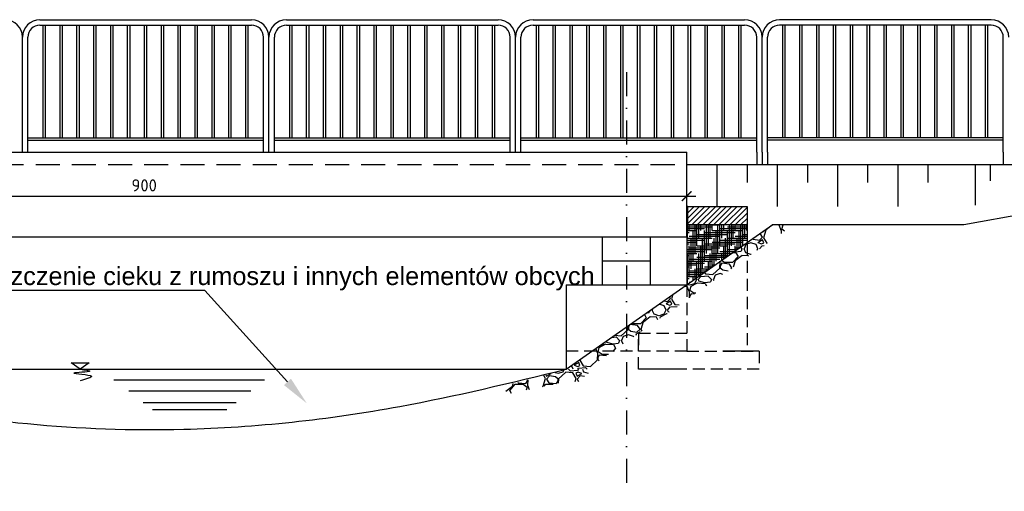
# Model space of a CAD drawing. Header units: millimetres. Extents: x 43555 to 48945, y -20676 to -18516.
# Tile 8 of 11: x 47203 to 48020, y -19769 to -19378. Entities that reach past the tile are written whole.
import ezdxf
from ezdxf import colors
from ezdxf.entities.mleader import LeaderData, LeaderLine
from ezdxf.math import Vec2, Vec3

# ---------------------------------------------------------------- set-up
doc = ezdxf.new("R2010")
doc.units = ezdxf.units.MM
doc.header["$LTSCALE"] = 40
doc.header["$PDMODE"] = 35
doc.header["$PDSIZE"] = 10
for name, pattern in [('DASHDOT', [1, 0.5, -0.25, 0, -0.25]), ('DASHED', [0.75, 0.5, -0.25]), ('DASHED2', [0.375, 0.25, -0.125])]:
    doc.linetypes.add(name, pattern=pattern)
doc.layers.get('0').transparency = 0.4
doc.layers.get('Defpoints').transparency = 0.4
for name, color, linetype in [('K01', 94, 'Continuous'), ('K02', 253, 'Continuous'), ('K025', 161, 'Continuous')]:
    doc.layers.add(name, color=color, linetype=linetype)
doc.styles.get("Standard").update_dxf_attribs({"font": 'isocpeur.ttf', "height": 10})
doc.linetypes.add('ZIGZAG', pattern='A,0.00254,-5.08,[131,ltypeshp.shx,S=5.08,R=0,X=-5.08,Y=0],-10.16,[131,ltypeshp.shx,S=5.08,R=180,X=5.08,Y=0],-5.08', length=20.32254)
doc.dimstyles.new('ARCHIC', dxfattribs={"dimtxt": 10, "dimasz": 8, "dimexe": 7.5, "dimexo": 15, "dimgap": 4, "dimtad": 1, "dimdec": 1, "dimrnd": 0.5, "dimtxsty": 'Standard', "dimblk": 'ARCHTICK', "dimcen": 12.5, "dimdle": 7.5, "dimclrd": 94, "dimclre": 94, "dimclrt": 151, "dimazin": 2, "dimtfac": 1, "dimtdec": 1, "dimtmove": 2, "dimatfit": 3, "dimfxl": 7.5, "dimarcsym": 0})

# ---------------------------------------------------------------- blocks, each defined once
blk = doc.blocks.new('_ArchTick')
at = {"color": 0, "linetype": 'ByBlock', "const_width": 0.15}
blk.add_lwpolyline([(-0.5, -0.5), (0.5, 0.5)], dxfattribs=at)
blk = doc.blocks.new('*D223')
at = {"layer": 'Defpoints', "color": 0}
for p in [(46856.29, -19522.91), (47756.29, -19522.91), (47756.29, -19524.33)]:
    blk.add_point(p, dxfattribs=at)
at = {"layer": 'K025', "color": 94, "lineweight": -2}
for p, q in [((46848.79, -19524.33), (47763.79, -19524.33)), ((46856.29, -19537.91), (46856.29, -19531.83)), ((47756.29, -19537.91), (47756.29, -19531.83))]:
    blk.add_line(p, q, dxfattribs=at)
at = {"layer": 'K025', "color": 94, "lineweight": -2, "xscale": 8, "yscale": 8, "zscale": 8, "rotation": 180}
blk.add_blockref('_ArchTick', (46856.29, -19524.33), dxfattribs=at)
at = {"layer": 'K025', "color": 94, "lineweight": -2, "xscale": 8, "yscale": 8, "zscale": 8}
blk.add_blockref('_ArchTick', (47756.29, -19524.33), dxfattribs=at)
at = {"layer": 'K025', "color": 151, "insert": (47306.29, -19515.33), "char_height": 10, "attachment_point": 5}
blk.add_mtext('900', dxfattribs=at)

msp = doc.modelspace()

# ---------------------------------------------------------------- hatches: boundary and pattern name
at = {"layer": 'K01'}
h = msp.add_hatch(color=256, dxfattribs=at)
h.dxf.hatch_style = 1
h.paths.add_polyline_path([(47756.29, -19547.91), (47756.29, -19532.91), (47757.29, -19532.91), (47757.29, -19547.91)])
h.paths.add_polyline_path([(47756.29, -19547.91), (47756.29, -19557.91), (47757.29, -19557.91), (47757.29, -19547.91)])
h = msp.add_hatch(dxfattribs=at)
h.set_pattern_fill('GRAVEL', color=256, angle=180)
h.set_pattern_definition([(48.012787, (56223.8123, -25791.1105), (203.2, 228.6), [3.417214, -338.304836]), (4.969741, (56226.0983, -25788.5705), (-304.79999988, -25.40000145), [5.86405, -580.54049]), (312.510447, (56231.9403, -25788.0625), (-254.0000001, 279.3999999), [4.134815, -409.34723]), (87.273689, (56241.8463, -25781.7125), (-25.40000005, -508), [5.340045, -528.664374]), (112.833654, (56242.1003, -25776.3785), (127.00000001, -304.8), [5.236337, -518.39808]), (177.273689, (56240.0683, -25771.5525), (508, -25.40000005), [5.340045, -528.664374]), (217.69424, (56234.73435, -25771.2985), (330.199999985, 254.00000002), [7.061937, -699.131153]), (252.255328, (56229.1463, -25775.6165), (-177.80000005, -558.799999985), [6.667195, -660.052566]), (301.429566, (56227.1143, -25781.9665), (203.20000003, -330.19999998), [5.35813, -530.455457]), (355.236358, (56229.9083, -25786.5385), (-279.4, 25.40000004), [6.11713, -299.73937]), (42.397438, (56236.00435, -25787.04654), (304.79999999, 279.40000001), [7.91078, -783.167725]), (318.814075, (56216.7003, -25781.4585), (177.8, -152.4), [2.700045, -267.30566]), (351.469234, (56218.7323, -25783.2365), (-330.20000001, 50.79999994), [5.13682, -508.54639]), (45, (56223.812, -25783.999), (-1e-14, 25.4), [3.592093, -32.32893]), (23.19859, (56225.5903, -25787.0465), (-127, -50.8), [1.934413, -191.506224]), (111.80141, (56227.3683, -25786.2845), (25.4, -76.2), [2.735656, -134.04753]), (210.963757, (56226.3523, -25783.7445), (-76.2, -50.8), [4.443197, -143.66298]), (341.56505, (56222.542, -25786.0305), (-50.8, 25.4), [3.21287, -77.10898]), (196.38954, (56242.1003, -25786.2845), (-254, -76.2), [4.50088, -445.588267]), (250.346176, (56237.7823, -25787.5545), (101.6, 279.4), [3.77599, -373.822157]), (113.19859, (56222.5423, -25791.1105), (50.8, -127), [3.8688, -189.571836]), (163.61046, (56221.0183, -25787.5545), (254, -76.19999998), [4.50088, -445.588267]), (159.443955, (56242.1003, -25770.5365), (127, -50.8), [4.34035, -212.677343]), (114.77514, (56238.0363, -25769.0125), (127.00000015, -279.39999993), [3.63672, -360.035934]), (246.80141, (56222.2883, -25765.7105), (-50.8, -127), [3.8688, -189.571836]), (197.354025, (56220.7643, -25769.2665), (330.2, 101.60000002), [4.25783, -421.52376]), (249.443955, (56234.7343, -25765.7105), (50.8, 127), [2.170176, -214.84752]), (281.30993, (56223.8123, -25765.7105), (25.4, -101.6), [1.295146, -128.21995]), (345.963757, (56224.0663, -25766.9805), (-76.2, 25.4), [5.23634, -99.490546]), (6.009006, (56229.1463, -25768.2505), (-254, -25.40000001), [4.85267, -480.41365]), (123.69007, (56226.352, -25781.4585), (25.4, -50.8), [3.66324, -87.917764]), (173.157227, (56224.3203, -25778.4105), (-431.8, 50.79999998), [6.39557, -633.16009]), (240.945396, (56217.9703, -25777.6485), (101.6, 177.8), [2.61508, -258.893923]), (270, (56216.7, -25779.935), (25.4, -25.4), [1.524, -23.876]), (300.256437, (56229.6543, -25769.0125), (-101.6, 177.8), [3.52867, -349.33941]), (228.012788, (56231.4323, -25772.0605), (-203.2, -228.6), [6.83443, -334.88762]), (180, (56226.86, -25777.14), (-25.4, -25.4), [6.604, -18.796]), (145.304846, (56220.2563, -25777.1405), (-254.0000001, 177.79999986), [4.016096, -397.59317]), (74.054604, (56216.9543, -25774.8545), (25.4, 101.6), [3.69829, -181.2165]), (27.645975, (56217.9703, -25771.2985), (482.60000002, 253.99999997), [6.02145, -596.124644]), (355.426079, (56223.3043, -25768.5045), (330.2, -25.4), [6.370295, -630.658465])])
h.paths.add_polyline_path([(47756.29, -19610.12), (47756.29, -19597.91), (47827.72, -19547.91), (47845.16, -19547.91)])
h.paths.add_polyline_path([(47706.29, -19645.12), (47706.29, -19632.91), (47756.29, -19597.91), (47756.29, -19610.12), (47716.59, -19637.91), (47716.29, -19637.91), (47716.29, -19638.12)])
h.paths.add_polyline_path([(47656.29, -19667.91), (47677.72, -19652.91), (47695.16, -19652.91), (47673.73, -19667.91)])
h.paths.add_polyline_path([(47695.16, -19652.91), (47677.72, -19652.91), (47706.29, -19632.91), (47706.29, -19645.12)])
h = msp.add_hatch(dxfattribs=at)
h.set_pattern_fill('HOUND', color=256)
h.set_pattern_definition([(0, (55308.5093, -27375.9924), (6.35, 1.5875), [25.4, -12.7]), (90, (55308.5093, -27375.9924), (-1.5875, -6.35), [25.4, -12.7])])
h.paths.add_polyline_path([(47756.29, -19597.91), (47756.29, -19557.91), (47756.29, -19547.91), (47806.29, -19547.91), (47806.29, -19562.91)])
h = msp.add_hatch(dxfattribs=at)
h.set_pattern_fill('GRAVEL', color=256, angle=180)
h.set_pattern_definition([(228.01279, (48734.4978, -18396.5164), (-203.2, -228.6), [3.4172, -338.30484]), (184.96974, (48732.2118, -18399.0564), (304.7999999, 25.40000145), [5.86405, -580.5405]), (132.51045, (48726.3698, -18399.5644), (254.0000001, -279.3999999), [4.1348, -409.34723]), (267.27369, (48716.4638, -18405.9144), (25.40000005, 508), [5.34005, -528.66437]), (292.833654, (48716.2098, -18411.2484), (-127, 304.8), [5.23634, -518.39808]), (357.27369, (48718.2418, -18416.0744), (-508, 25.40000005), [5.34005, -528.66437]), (37.69424, (48723.5758, -18416.3284), (-330.2, -254), [7.06194, -699.13115]), (72.25533, (48729.1638, -18412.0104), (177.80000005, 558.8), [6.6672, -660.05257]), (121.429566, (48731.1958, -18405.6604), (-203.2, 330.2), [5.35813, -530.45546]), (175.23636, (48728.4018, -18401.0884), (279.4, -25.4), [6.11713, -299.73937]), (222.39744, (48722.3058, -18400.5804), (-304.8, -279.4), [7.91078, -783.16773]), (138.81407, (48741.6098, -18406.1684), (-177.8, 152.4), [2.70005, -267.30566]), (171.469234, (48739.5778, -18404.3904), (330.2, -50.7999999), [5.13682, -508.5464]), (225, (48734.498, -18403.628), (7e-15, -25.4), [3.5921, -32.32893]), (203.1986, (48732.7198, -18400.5804), (127, 50.8), [1.9344, -191.50622]), (291.8014, (48730.942, -18401.3424), (-25.4, 76.2), [2.73566, -134.04753]), (30.96376, (48731.958, -18403.8824), (76.2, 50.8), [4.4432, -143.66298]), (161.56505, (48735.768, -18401.596), (50.8, -25.4), [3.21287, -77.10898]), (16.38954, (48716.2098, -18401.3424), (254, 76.2), [4.50088, -445.58827]), (70.34618, (48720.5278, -18400.0724), (-101.6, -279.4), [3.776, -373.82216]), (293.1986, (48735.7678, -18396.5164), (-50.8, 127), [3.8688, -189.57184]), (343.61046, (48737.2918, -18400.0724), (-254, 76.2), [4.50088, -445.58827]), (339.44395, (48716.2098, -18417.0904), (-127, 50.8), [4.34035, -212.67734]), (294.77514, (48720.2738, -18418.6144), (-127.0000002, 279.4), [3.63672, -360.03593]), (66.8014, (48736.0218, -18421.9164), (50.8, 127), [3.8688, -189.57184]), (17.35402, (48737.5458, -18418.3604), (-330.2, -101.6), [4.25783, -421.52376]), (69.44395, (48723.5758, -18421.9164), (-50.8, -127), [2.17018, -214.84752]), (101.30993, (48734.498, -18421.9164), (-25.4, 101.6), [1.29515, -128.21995]), (165.96376, (48734.244, -18420.6464), (76.2, -25.4), [5.23634, -99.49055]), (186.00901, (48729.1638, -18419.3764), (254, 25.4), [4.85267, -480.41365]), (303.69007, (48731.958, -18406.1684), (-25.4, 50.8), [3.66324, -87.91776]), (353.157227, (48733.9898, -18409.2164), (431.8, -50.8), [6.39557, -633.1601]), (60.9454, (48740.3398, -18409.9784), (-101.6, -177.8), [2.61508, -258.89392]), (90, (48741.61, -18407.692), (-25.4, 25.4), [1.524, -23.876]), (120.25644, (48728.6558, -18418.6144), (101.6, -177.8), [3.52867, -349.3394]), (48.01279, (48726.8778, -18415.5664), (203.2, 228.6), [6.83443, -334.88762]), (0, (48731.45, -18410.486), (25.4, 25.4), [6.604, -18.796]), (325.30485, (48738.0538, -18410.4864), (254.0000001, -177.7999999), [4.0161, -397.59317]), (254.0546, (48741.3558, -18412.7724), (-25.4, -101.6), [3.6983, -181.2165]), (207.645975, (48740.3398, -18416.3284), (-482.6, -253.99999997), [6.02145, -596.12464]), (175.42608, (48735.0058, -18419.1224), (-330.2, 25.4), [6.3703, -630.65846])])
edge = h.paths.add_edge_path()
edge.add_line((47634.89, -19673.72), (47628.69, -19684.01))
edge.add_spline(control_points=[(47628.69, -19684.01), (47621.23, -19685.65), (47613.76, -19687.29), (47606.29, -19688.9)], knot_values=[28.170951, 28.170951, 28.170951, 28.170951, 51.028041, 51.028041, 51.028041, 51.028041], degree=3, periodic=0)
edge.add_line((47606.29, -19688.9), (47606.29, -19681.33))
edge.add_spline(control_points=[(47606.29, -19681.33), (47615.83, -19678.82), (47625.36, -19676.28), (47634.89, -19673.72)], knot_values=[21.842068, 21.842068, 21.842068, 21.842068, 51.028041, 51.028041, 51.028041, 51.028041], degree=3, periodic=0)
edge = h.paths.add_edge_path()
edge.add_line((47634.89, -19673.72), (47628.69, -19684.01))
edge.add_spline(control_points=[(47628.69, -19684.01), (47632.12, -19683.26), (47635.56, -19682.5), (47638.99, -19681.74)], knot_values=[17.658565, 17.658565, 17.658565, 17.658565, 28.170951, 28.170951, 28.170951, 28.170951], degree=3, periodic=0)
edge.add_line((47638.99, -19681.74), (47647.55, -19670.28))
edge.add_spline(control_points=[(47647.55, -19670.28), (47643.42, -19671.41), (47639.29, -19672.53), (47634.89, -19673.72)], knot_values=[9.032985, 9.032985, 9.032985, 9.032985, 21.842068, 21.842068, 21.842068, 21.842068], degree=3, periodic=0)
h.paths.add_polyline_path([(47677.49, -19667.91), (47656.29, -19667.91), (47651.92, -19669.1), (47647.55, -19670.28), (47638.99, -19681.74), (47647.64, -19679.83), (47656.29, -19677.91), (47667.49, -19677.91)])
at = {"layer": 'K025'}
h = msp.add_hatch(dxfattribs=at)
h.set_pattern_fill('ANSI31', color=256)
h.set_pattern_definition([(45, (47756.2905, -19547.9086), (-2.24506, 2.24506), [])])
h.paths.add_polyline_path([(47756.29, -19547.91), (47806.29, -19547.91), (47806.29, -19532.91), (47756.29, -19532.91)])

# ---------------------------------------------------------------- linework, layer by layer
at = {"layer": 'K01', "linetype": 'DASHDOT'}
msp.add_line((47706.29, -19421.37), (47706.29, -19769.11), dxfattribs=at)
msp.add_line((47706.29, -19421.37), (47706.29, -19769.11), dxfattribs=at)
msp.add_line((47706.29, -19421.37), (47706.29, -19769.11), dxfattribs=at)
at = {"layer": 'K01', "linetype": 'DASHED'}
msp.add_line((46856.29, -19497.91), (47856.29, -19497.91), dxfattribs=at)
at = {"layer": 'K01'}
for p, q in [((47781.29, -19497.91), (47781.29, -19532.91)), ((47806.29, -19497.91), (47806.29, -19512.91)), ((47831.29, -19497.91), (47831.29, -19532.91)), ((47856.29, -19497.91), (47856.29, -19512.91)), ((47881.29, -19497.91), (47881.29, -19532.91)), ((47906.29, -19497.91), (47906.29, -19512.91)), ((47931.29, -19497.91), (47931.29, -19532.91)), ((47956.29, -19497.91), (47956.29, -19512.91)), ((47995.35, -19497.91), (47995.35, -19531.72)), ((48007.94, -19497.91), (48007.94, -19511.7)), ((47253.31, -19667.91), (47245.83, -19662.54)), ((47245.83, -19662.54), (47260.79, -19662.54)), ((47260.79, -19662.54), (47253.31, -19667.91)), ((46956.29, -19667.91), (47656.29, -19667.91)), ((47406.19, -19676.83), (47281.03, -19676.83)), ((47394.67, -19685.99), (47293.44, -19685.99)), ((47382.54, -19695.63), (47305.57, -19695.63)), ((47374.96, -19701.66), (47313.15, -19701.66))]:
    msp.add_line(p, q, dxfattribs=at)
at = {"layer": 'K01', "linetype": 'DASHED2'}
for p, q in [((47806.29, -19562.91), (47806.29, -19652.91)), ((47756.29, -19597.91), (47756.29, -19652.91)), ((47716.29, -19637.91), (47756.29, -19637.91)), ((47716.29, -19637.91), (47716.29, -19652.91)), ((47716.29, -19667.91), (47716.29, -19637.91)), ((47716.29, -19637.91), (47756.29, -19637.91)), ((47756.29, -19652.91), (47656.29, -19652.91)), ((47716.29, -19667.91), (47716.29, -19652.91)), ((47756.29, -19652.91), (47816.29, -19652.91)), ((47756.29, -19652.91), (47806.29, -19652.91)), ((47816.29, -19652.91), (47786.29, -19652.91)), ((47806.29, -19652.91), (47786.29, -19652.91)), ((47816.29, -19652.91), (47816.29, -19667.91)), ((47816.29, -19652.91), (47816.29, -19667.91)), ((47786.29, -19667.91), (47716.29, -19667.91)), ((47746.29, -19667.91), (47716.29, -19667.91)), ((47816.29, -19667.91), (47746.29, -19667.91))]:
    msp.add_line(p, q, dxfattribs=at)
at = {"layer": 'K01'}
msp.add_spline([(47253.31, -19667.91), (47261.17, -19669.49), (47247.99, -19671.05), (47262.51, -19673.62), (47253.13, -19677.42)], degree=3, dxfattribs=at)
at = {"layer": 'K02'}
for p, q in [((47757.29, -19532.91), (47756.29, -19532.91)), ((47756.29, -19532.91), (47756.29, -19557.91)), ((47756.29, -19557.91), (47757.29, -19557.91))]:
    msp.add_line(p, q, dxfattribs=at)
at = {"layer": 'K025'}
for p, q in [((47219.79, -19377.91), (47395.29, -19377.91)), ((47424.29, -19377.91), (47599.79, -19377.91)), ((47628.79, -19377.91), (47804.29, -19377.91)), ((48008.79, -19377.91), (47833.29, -19377.91)), ((47219.79, -19382.41), (47395.29, -19382.41)), ((47222.54, -19475.91), (47222.54, -19382.42)), ((47224.54, -19475.91), (47224.54, -19382.41)), ((47236.54, -19475.91), (47236.54, -19382.41)), ((47238.54, -19475.91), (47238.54, -19382.41)), ((47250.54, -19475.91), (47250.54, -19382.41)), ((47252.54, -19475.91), (47252.54, -19382.41)), ((47264.54, -19475.91), (47264.54, -19382.41)), ((47266.54, -19475.91), (47266.54, -19382.41)), ((47278.54, -19475.91), (47278.54, -19382.41)), ((47280.54, -19475.91), (47280.54, -19382.41)), ((47292.54, -19475.91), (47292.54, -19382.41)), ((47294.54, -19475.91), (47294.54, -19382.41)), ((47306.54, -19475.91), (47306.54, -19382.41)), ((47308.54, -19475.91), (47308.54, -19382.41)), ((47320.54, -19475.91), (47320.54, -19382.41)), ((47322.54, -19475.91), (47322.54, -19382.41)), ((47334.54, -19475.91), (47334.54, -19382.41)), ((47336.54, -19475.91), (47336.54, -19382.41)), ((47348.54, -19475.91), (47348.54, -19382.41)), ((47350.54, -19475.91), (47350.54, -19382.41)), ((47362.54, -19475.91), (47362.54, -19382.41)), ((47364.54, -19475.91), (47364.54, -19382.41)), ((47376.54, -19475.91), (47376.54, -19382.41)), ((47378.54, -19475.91), (47378.54, -19382.41)), ((47390.54, -19475.91), (47390.54, -19382.41)), ((47392.54, -19475.91), (47392.54, -19382.41)), ((47424.29, -19382.41), (47599.79, -19382.41)), ((47427.04, -19475.91), (47427.04, -19382.42)), ((47429.04, -19475.91), (47429.04, -19382.41)), ((47441.04, -19475.91), (47441.04, -19382.41)), ((47443.04, -19475.91), (47443.04, -19382.41)), ((47455.04, -19475.91), (47455.04, -19382.41)), ((47457.04, -19475.91), (47457.04, -19382.41)), ((47469.04, -19475.91), (47469.04, -19382.41)), ((47471.04, -19475.91), (47471.04, -19382.41)), ((47483.04, -19475.91), (47483.04, -19382.41)), ((47485.04, -19475.91), (47485.04, -19382.41)), ((47497.04, -19475.91), (47497.04, -19382.41)), ((47499.04, -19475.91), (47499.04, -19382.41)), ((47511.04, -19475.91), (47511.04, -19382.41)), ((47513.04, -19475.91), (47513.04, -19382.41)), ((47525.04, -19475.91), (47525.04, -19382.41)), ((47527.04, -19475.91), (47527.04, -19382.41)), ((47539.04, -19475.91), (47539.04, -19382.41)), ((47541.04, -19475.91), (47541.04, -19382.41)), ((47553.04, -19475.91), (47553.04, -19382.41)), ((47555.04, -19475.91), (47555.04, -19382.41)), ((47567.04, -19475.91), (47567.04, -19382.41)), ((47569.04, -19475.91), (47569.04, -19382.41)), ((47581.04, -19475.91), (47581.04, -19382.41)), ((47583.04, -19475.91), (47583.04, -19382.41)), ((47595.04, -19475.91), (47595.04, -19382.41)), ((47597.04, -19475.91), (47597.04, -19382.41)), ((47628.79, -19382.41), (47804.29, -19382.41)), ((47631.54, -19475.91), (47631.54, -19382.42)), ((47633.54, -19475.91), (47633.54, -19382.41)), ((47645.54, -19475.91), (47645.54, -19382.41)), ((47647.54, -19475.91), (47647.54, -19382.41)), ((47659.54, -19475.91), (47659.54, -19382.41)), ((47661.54, -19475.91), (47661.54, -19382.41)), ((47673.54, -19475.91), (47673.54, -19382.41)), ((47675.54, -19475.91), (47675.54, -19382.41)), ((47687.54, -19475.91), (47687.54, -19382.41)), ((47689.54, -19475.91), (47689.54, -19382.41)), ((47701.54, -19475.91), (47701.54, -19382.41)), ((47703.54, -19475.91), (47703.54, -19382.41)), ((47715.54, -19475.91), (47715.54, -19382.41)), ((47717.54, -19475.91), (47717.54, -19382.41)), ((47729.54, -19475.91), (47729.54, -19382.41)), ((47731.54, -19475.91), (47731.54, -19382.41)), ((47743.54, -19475.91), (47743.54, -19382.41)), ((47745.54, -19475.91), (47745.54, -19382.41)), ((47757.54, -19475.91), (47757.54, -19382.41)), ((47759.54, -19475.91), (47759.54, -19382.41)), ((47771.54, -19475.91), (47771.54, -19382.41)), ((47773.54, -19475.91), (47773.54, -19382.41)), ((47785.54, -19475.91), (47785.54, -19382.41)), ((47787.54, -19475.91), (47787.54, -19382.41)), ((47799.54, -19475.91), (47799.54, -19382.41)), ((47801.54, -19475.91), (47801.54, -19382.41)), ((48008.79, -19382.41), (47833.29, -19382.41)), ((47836.04, -19475.91), (47836.04, -19382.41)), ((47838.04, -19475.91), (47838.04, -19382.41)), ((47850.04, -19475.91), (47850.04, -19382.41)), ((47852.04, -19475.91), (47852.04, -19382.41)), ((47864.04, -19475.91), (47864.04, -19382.41)), ((47866.04, -19475.91), (47866.04, -19382.41)), ((47878.04, -19475.91), (47878.04, -19382.41)), ((47880.04, -19475.91), (47880.04, -19382.41)), ((47892.04, -19475.91), (47892.04, -19382.41)), ((47894.04, -19475.91), (47894.04, -19382.41)), ((47906.04, -19475.91), (47906.04, -19382.41)), ((47908.04, -19475.91), (47908.04, -19382.41)), ((47920.04, -19475.91), (47920.04, -19382.41)), ((47922.04, -19475.91), (47922.04, -19382.41)), ((47934.04, -19475.91), (47934.04, -19382.41)), ((47936.04, -19475.91), (47936.04, -19382.41)), ((47948.04, -19475.91), (47948.04, -19382.41)), ((47950.04, -19475.91), (47950.04, -19382.41)), ((47962.04, -19475.91), (47962.04, -19382.41)), ((47964.04, -19475.91), (47964.04, -19382.41)), ((47976.04, -19475.91), (47976.04, -19382.41)), ((47978.04, -19475.91), (47978.04, -19382.41)), ((47990.04, -19475.91), (47990.04, -19382.41)), ((47992.04, -19475.91), (47992.04, -19382.41)), ((48004.04, -19475.91), (48004.04, -19382.41)), ((48006.04, -19475.91), (48006.04, -19382.42)), ((47205.29, -19487.91), (47205.29, -19392.41)), ((47205.29, -19487.91), (47205.29, -19392.41)), ((47209.79, -19487.91), (47209.79, -19392.41)), ((47405.29, -19487.91), (47405.29, -19392.41)), ((47409.79, -19487.91), (47409.79, -19392.41)), ((47409.79, -19487.91), (47409.79, -19392.41)), ((47414.29, -19487.91), (47414.29, -19392.41)), ((47609.79, -19487.91), (47609.79, -19392.41)), ((47614.29, -19487.91), (47614.29, -19392.41)), ((47614.29, -19487.91), (47614.29, -19392.41)), ((47618.79, -19487.91), (47618.79, -19392.41)), ((47814.29, -19487.91), (47814.29, -19392.41)), ((47818.79, -19487.91), (47818.79, -19392.41)), ((47818.79, -19487.91), (47818.79, -19392.41)), ((47823.29, -19487.91), (47823.29, -19392.41)), ((48018.79, -19487.91), (48018.79, -19392.41)), ((47209.79, -19475.91), (47405.29, -19475.91)), ((47414.29, -19475.91), (47609.79, -19475.91)), ((47618.79, -19475.91), (47814.29, -19475.91)), ((48018.79, -19475.91), (47823.29, -19475.91)), ((47209.79, -19477.91), (47405.29, -19477.91)), ((47414.29, -19477.91), (47609.79, -19477.91)), ((47618.79, -19477.91), (47814.29, -19477.91)), ((48018.79, -19477.91), (47823.29, -19477.91)), ((46856.29, -19487.91), (47756.29, -19487.91)), ((47756.29, -19557.91), (47756.29, -19487.91)), ((47814.29, -19487.91), (47814.29, -19497.91)), ((47818.79, -19487.91), (47818.79, -19497.91)), ((47823.29, -19487.91), (47823.29, -19497.91)), ((48018.79, -19487.91), (48018.79, -19497.91)), ((47756.29, -19497.91), (47868.09, -19497.91)), ((47756.29, -19497.91), (48282.73, -19497.91)), ((47986.2, -19547.91), (48256.29, -19497.91)), ((47756.29, -19547.91), (47756.29, -19532.91)), ((47756.29, -19532.91), (47806.29, -19532.91)), ((47757.29, -19547.91), (47757.29, -19532.91)), ((47757.29, -19547.91), (47757.29, -19532.91)), ((47806.29, -19532.91), (47806.29, -19547.91)), ((47656.29, -19667.91), (47827.72, -19547.91)), ((47756.29, -19547.91), (47756.29, -19597.91)), ((47756.29, -19547.91), (47806.29, -19547.91)), ((47806.29, -19547.91), (47806.29, -19562.91)), ((47827.72, -19547.91), (47986.2, -19547.91)), ((46926.29, -19557.91), (47686.29, -19557.91)), ((47686.29, -19557.91), (47726.29, -19557.91)), ((47686.29, -19597.91), (47686.29, -19557.91)), ((47726.29, -19597.91), (47726.29, -19557.91)), ((47726.29, -19557.91), (47756.29, -19557.91)), ((47686.29, -19577.91), (47726.29, -19577.91)), ((47656.29, -19597.91), (47656.29, -19667.91)), ((47656.29, -19597.91), (47756.29, -19597.91))]:
    msp.add_line(p, q, dxfattribs=at)
for centre, radius, start, end in [((47190.79, -19392.41), 14.5, 0, 90), ((47219.79, -19392.41), 14.5, 90, 180), ((47395.29, -19392.41), 14.5, 0, 90), ((47424.29, -19392.41), 14.5, 90, 180), ((47599.79, -19392.41), 14.5, 0, 90), ((47628.79, -19392.41), 14.5, 90, 180), ((47804.29, -19392.41), 14.5, 0, 90), ((47833.29, -19392.41), 14.5, 90, 180), ((48008.79, -19392.41), 14.5, 0, 90), ((47219.79, -19392.41), 10, 90, 180), ((47395.29, -19392.41), 10, 0, 90), ((47424.29, -19392.41), 10, 90, 180), ((47599.79, -19392.41), 10, 0, 90), ((47628.79, -19392.41), 10, 90, 180), ((47804.29, -19392.41), 10, 0, 90), ((47833.29, -19392.41), 10, 90, 180), ((48008.79, -19392.41), 10, 0, 90)]:
    msp.add_arc(centre, radius, start, end, dxfattribs=at)
msp.add_spline([(46956.29, -19667.91), (47209.48, -19713), (47339.09, -19717.59), (47518.25, -19698.69), (47656.29, -19667.91)], degree=3, dxfattribs=at)

# ---------------------------------------------------------------- dimensions: what is measured, and where the dimension line sits
dim = msp.add_linear_dim(base=(47756.29, -19524.33), p1=(46856.29, -19522.91), p2=(47756.29, -19522.91), dimstyle='ARCHIC', dxfattribs=at)
dim.commit()
dim.dimension.update_dxf_attribs({"geometry": '*D223', "text_midpoint": (47306.29, -19515.33)})

# ---------------------------------------------------------------- leaders
at = {"layer": 'K01', "linetype": 'ZIGZAG'}
ml = msp.add_multileader_mtext('Standard', dxfattribs=at)
ml.set_content('{\\f@Arial Unicode MS|b0|i0|c238|p34;Oczyszczenie cieku z rumoszu i innych elementów obcych}', color=256)
ml.set_leader_properties()
ml.build(insert=Vec2(0, 0))
ml.multileader.update_dxf_attribs({"text_right_attachment_type": 6, "dogleg_length": 0.36, "arrow_head_size": 24, "scale": 3})
ctx = ml.context
ctx.base_point, ctx.scale, ctx.char_height, ctx.arrow_head_size, ctx.landing_gap_size, ctx.plane_origin = Vec3(47131.27, -19592.72), 3, 15, 24, 6, Vec3(48040.25, -19765.2)
ctx.right_attachment = 6
notes = []
notes.append((ctx, [(0, (1, 1, 0), (47356.7, -19602.42), (-1, 0), 14.55, [(0, [(47441.17, -19696.18)], 256, [])])]))
ctx.mtext.insert, ctx.mtext.width, ctx.mtext.flow_direction = Vec3(47137.27, -19583.02), 216.1592, 5
for ctx, leaders in notes:
    for number, flags, end, landing, length, lines in leaders:
        leader = LeaderData()
        leader.index, (leader.has_last_leader_line, leader.has_dogleg_vector, leader.attachment_direction) = number, flags
        leader.last_leader_point, leader.dogleg_vector, leader.dogleg_length = Vec3(end), Vec3(landing), length
        for number, points, colour, breaks in lines:
            line = LeaderLine()
            line.index, line.vertices, line.color, line.breaks = number, Vec3.list(points), colors.encode_raw_color(colour), breaks
            leader.lines.append(line)
        ctx.leaders.append(leader)

doc.saveas('drawing.dxf')
